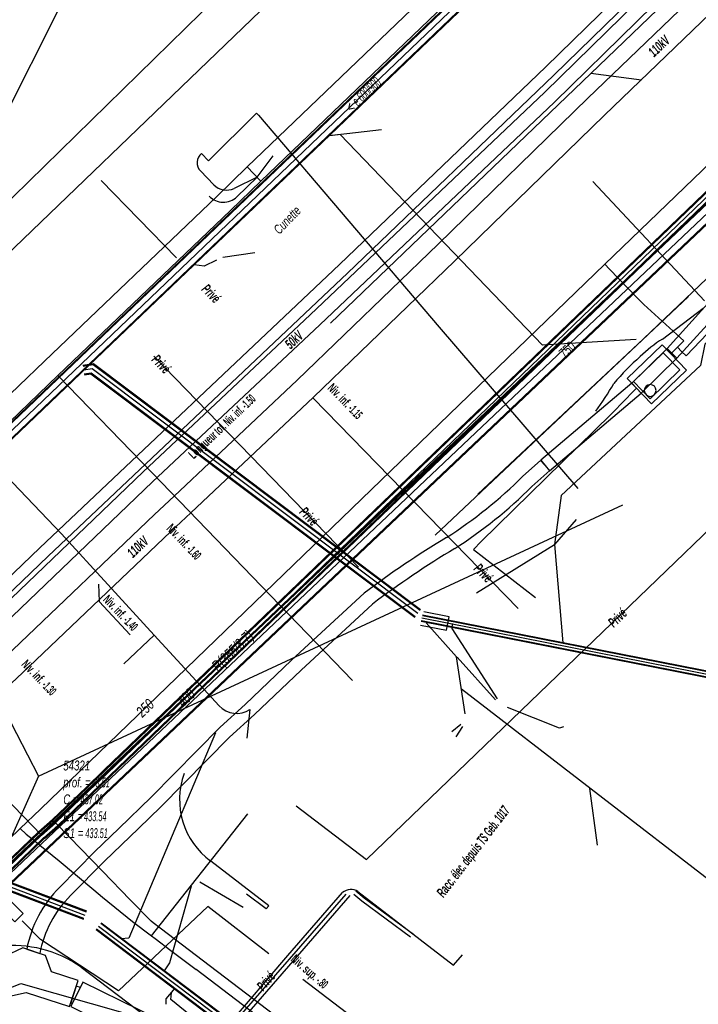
# Model space of a CAD drawing. Header units: metres. Extents: x 2695563 to 2696938, y 1260544 to 1262032.
# Tile 150 of 256: x 2696060 to 2696094, y 1261323 to 1261373. Entities that reach past the tile are written whole.
import ezdxf

# ---------------------------------------------------------------- set-up
doc = ezdxf.new("R2010")
doc.units = ezdxf.units.M
doc.header["$LTSCALE"] = 100
doc.linetypes.add('AUSGEZOGEN', pattern=[0])
doc.linetypes.add('STRICHLINIE2_S3', pattern=[0.25, 0.15, -0.1])
for name, color, linetype in [('Eau portable_Cadastre des conduites_Conduite', 171, 'AUSGEZOGEN'), ('Eau portable_Cadastre des conduites_Ouvrage_Ligne', 171, 'AUSGEZOGEN'), ('Eau potable_Cadastre des conduites_Conduite_Texte', 171, 'AUSGEZOGEN'), ('EU_Cadastre des conduites', 24, 'AUSGEZOGEN'), ('EU_Cadastre des conduites – Texte', 7, 'AUSGEZOGEN'), ('EU_Cadastre des conduites_Regard normalisé – Texte', 24, 'AUSGEZOGEN'), ('EU_Cadastre des conduites_Regard – Ligne de détail', 24, 'AUSGEZOGEN'), ('Gaz_Cadastre des conduites_Conduite', 32, 'AUSGEZOGEN'), ('Gaz_Cadastre des conduites_Conduite_Texte', 32, 'AUSGEZOGEN'), ('Réseau électrique_Cadastre des conduite_Bord du tracé', 1, 'AUSGEZOGEN'), ('Réseau électrique_Cadastre des conduite_Ligne de repère', 1, 'AUSGEZOGEN'), ('Réseau électrique_Cadastre des conduite_Texte libre_Texte', 1, 'AUSGEZOGEN'), ('Réseau électrique_Cadastre des conduite_Tronçon de tracé', 1, 'AUSGEZOGEN'), ('Réseau électrique_Cadastre des conduite_Tronçon de tracé_Texte', 1, 'AUSGEZOGEN'), ('Réseau électrique_Cadastre des conduites_Ouvrage_Surface-Ligne-Point', 1, 'AUSGEZOGEN'), ('Réseau électrique_Point altimétrique_Texte', 7, 'AUSGEZOGEN'), ('TV_Cadastre des conduites_CONDUITE', 92, 'AUSGEZOGEN'), ('Télécommunications_SW_Cadastre des conduites_Bord du tracé', 94, 'AUSGEZOGEN'), ('Télécommunications_SW_Cadastre des conduites_Bord du tracé_Texte', 94, 'AUSGEZOGEN')]:
    doc.layers.add(name, color=color, linetype=linetype)
doc.styles.add('ARIAL', font='arial.ttf')
doc.styles.add('ARIALNARROW', font='ARIALN.TTF')
pattern_1 = [(0, (2703955, 1269100), (4050, 4050), [4050, -4050]), (90, (2703955, 1269100), (-4050, 4050), [4050, -4050])]
pattern_2 = [(0, (2708005, 1273150), (6075, 6075), [6075, -6075]), (90, (2708005, 1273150), (-6075, 6075), [6075, -6075])]

# ---------------------------------------------------------------- blocks, each defined once
blk = doc.blocks.new('COMPLEXOBJECT_1574')
at = {"layer": 'Eau portable_Cadastre des conduites_Ouvrage_Ligne', "color": 7, "linetype": 'AUSGEZOGEN', "transparency": 33554687}
for start, end in [(90, 270), (270, 90)]:
    blk.add_arc((6090.918, 11354.208), 0.3, start, end, dxfattribs=at)
blk = doc.blocks.new('COMPLEXOBJECT_1715')
at = {"layer": 'Réseau électrique_Cadastre des conduite_Bord du tracé', "color": 1, "linetype": 'AUSGEZOGEN', "transparency": 33554687}
blk.add_line((6059.104, 11325.7), (6059.769, 11325.481), dxfattribs=at)
for points in [[(6084.881, 11349.302), (6085.794, 11350.122), (6085.326, 11350.642), (6084.428, 11349.835)], [(6076.317, 11343.863), (6072.623, 11340.448), (6070.254, 11338.182), (6068.972, 11337.027), (6065.461, 11333.457), (6063.799, 11331.864), (6062.573, 11330.688), (6060.774, 11328.853)], [(6061.344, 11328.435), (6063.065, 11330.19), (6064.811, 11331.864), (6065.953, 11332.958), (6069.457, 11336.521), (6070.73, 11337.669), (6073.103, 11339.938), (6076.753, 11343.312)]]:
    blk.add_lwpolyline(points, dxfattribs=at)
for centre, radius, start, end in [((6067.716, 11366.667), 23.719, 302.7062, 314.7961), ((6068.027, 11366.264), 23.911, 302.7083, 314.8171), ((6105.075, 11305.802), 47.704, 120.9629, 127.0735), ((6105.417, 11305.375), 47.548, 120.9719, 127.0738), ((6065.127, 11324.529), 6.136, 135.1898, 168.9939), ((6065.274, 11324.443), 5.602, 134.5492, 169.3199)]:
    blk.add_arc(centre, radius, start, end, dxfattribs=at)
blk = doc.blocks.new('COMPLEXOBJECT_1925')
at = {"layer": 'Réseau électrique_Cadastre des conduite_Tronçon de tracé', "color": 1, "linetype": 'AUSGEZOGEN', "transparency": 33554687}
blk.add_line((6091.544, 11356.832), (6093.614, 11358.41), dxfattribs=at)
for centre, radius, start, end in [((6095.357, 11350.846), 7.097, 122.4949, 134.1544), ((6098.028, 11347.16), 11.621, 130.9419, 140.4468), ((6073.065, 11363.952), 18.555, 324.3865, 329.5914)]:
    blk.add_arc(centre, radius, start, end, dxfattribs=at)
blk = doc.blocks.new('COMPLEXOBJECT_1928')
at = {"layer": 'Réseau électrique_Cadastre des conduite_Tronçon de tracé', "color": 1, "linetype": 'AUSGEZOGEN', "transparency": 33554687}
blk.add_line((6071.451, 11327.908), (6068.492, 11330.196), dxfattribs=at)
blk.add_arc((6070.798, 11333.336), 3.896, 160.1675, 233.711, dxfattribs=at)
blk = doc.blocks.new('COMPLEXOBJECT_1941')
at = {"layer": 'Réseau électrique_Cadastre des conduite_Tronçon de tracé', "color": 1, "linetype": 'AUSGEZOGEN', "transparency": 33554687}
blk.add_line((6070.87, 11365.089), (6069.826, 11364.087), dxfattribs=at)
blk.add_arc((6069.14, 11364.804), 0.993, 223.2626, 313.729, dxfattribs=at)
blk = doc.blocks.new('COMPLEXOBJECT_1942')
at = {"layer": 'Réseau électrique_Cadastre des conduite_Tronçon de tracé', "color": 1, "linetype": 'AUSGEZOGEN', "transparency": 33554687}
blk.add_line((6068.651, 11364.704), (6067.964, 11365.405), dxfattribs=at)
for centre, radius, start, end in [((6068.409, 11365.825), 0.612, 128.3149, 223.2968), ((6069.303, 11365.339), 0.91, 224.1997, 295.2003)]:
    blk.add_arc(centre, radius, start, end, dxfattribs=at)
blk = doc.blocks.new('COMPLEXOBJECT_2761')
at = {"layer": 'Télécommunications_SW_Cadastre des conduites_Bord du tracé', "color": 94, "linetype": 'AUSGEZOGEN', "transparency": 33554687}
blk.add_lwpolyline([(6061.878, 11324.781), (6125.024, 11276.855), (6144.716, 11261.91), (6172.175, 11240.573), (6174.099, 11239.79), (6179.632, 11235.501), (6182.935, 11231.89), (6188.544, 11226.288)], dxfattribs=at)
blk.add_arc((6058.414, 11319.897), 5.988, 54.6541, 138.2371, dxfattribs=at)

msp = doc.modelspace()

# ---------------------------------------------------------------- hatches: boundary and pattern name
at = {"layer": 'Réseau électrique_Cadastre des conduite_Bord du tracé', "lineweight": 18, "transparency": 33554687}
h = msp.add_hatch(dxfattribs=at)
h.set_pattern_fill('MUSTER', color=1, scale=6075, style=0, pattern_type=2)
h.set_pattern_definition(pattern_2)
h.paths.add_polyline_path([(2696091.574, 1261384.845), (2696091.244, 1261384.527), (2696090.524, 1261383.831), (2696071.327, 1261365.424), (2696072.019, 1261364.702), (2696091.218, 1261383.111), (2696091.938, 1261383.808), (2696092.241, 1261384.099)], flags=0)
h = msp.add_hatch(dxfattribs=at)
h.set_pattern_fill('MUSTER', color=1, scale=6075, style=0, pattern_type=2)
h.set_pattern_definition(pattern_2)
h.paths.add_polyline_path([(2696016.311, 1261298.21), (2696026.109, 1261307.637), (2696033.402, 1261314.479), (2696040.582, 1261321.442), (2696060.183, 1261339.918), (2696067.426, 1261346.815), (2696068.442, 1261347.774), (2696074.701, 1261353.677), (2696081.909, 1261360.614), (2696089.549, 1261368.071), (2696096.752, 1261375.005), (2696104.308, 1261382.381), (2696103.456, 1261383.239), (2696095.92, 1261375.869), (2696088.714, 1261368.933), (2696081.074, 1261361.476), (2696073.873, 1261354.545), (2696067.604, 1261348.633), (2696066.6, 1261347.686), (2696059.358, 1261340.789), (2696039.753, 1261322.309), (2696032.573, 1261315.348), (2696025.283, 1261308.507), (2696015.479, 1261299.074)], flags=0)
h = msp.add_hatch(dxfattribs=at)
h.set_pattern_fill('MUSTER', color=1, scale=6075, style=0, pattern_type=2)
h.set_pattern_definition(pattern_2)
h.paths.add_polyline_path([(2696023.8, 1261309.667), (2696061.163, 1261345.558), (2696076.446, 1261360.008), (2696086.972, 1261370.1), (2696098.65, 1261381.501), (2696098.231, 1261381.93), (2696086.555, 1261370.531), (2696076.033, 1261360.442), (2696060.749, 1261345.993), (2696023.384, 1261310.1)], flags=0)
h = msp.add_hatch(dxfattribs=at)
h.set_pattern_fill('MUSTER', color=1, scale=6075, style=0, pattern_type=2)
h.set_pattern_definition(pattern_2)
h.paths.add_polyline_path([(2696024.432, 1261309.018), (2696066.494, 1261349.359), (2696075.025, 1261357.36), (2696087.005, 1261368.728), (2696099.61, 1261381.085), (2696099.12, 1261381.585), (2696086.519, 1261369.232), (2696074.544, 1261357.869), (2696066.012, 1261349.867), (2696023.948, 1261309.523)], flags=0)
h = msp.add_hatch(dxfattribs=at)
h.set_pattern_fill('MUSTER', color=1, scale=6075, style=0, pattern_type=2)
h.set_pattern_definition(pattern_2)
h.paths.add_polyline_path([(2696057.728, 1261351.013), (2696061.667, 1261354.788), (2696070.467, 1261363.196), (2696072.019, 1261364.702), (2696071.327, 1261365.424), (2696069.773, 1261363.916), (2696060.976, 1261355.51), (2696057.036, 1261351.735)], flags=0)
h = msp.add_hatch(dxfattribs=at)
h.set_pattern_fill('MUSTER', color=1, scale=6075, style=0, pattern_type=2)
h.set_pattern_definition(pattern_2)
h.paths.add_polyline_path([(2696093.241, 1261355.668), (2696095.483, 1261358.122), (2696094.987, 1261358.618), (2696092.749, 1261356.166)], flags=0)
h = msp.add_hatch(dxfattribs=at)
h.set_pattern_fill('MUSTER', color=1, scale=6075, style=0, pattern_type=2)
h.set_pattern_definition(pattern_2)
h.paths.add_polyline_path([(2696091.42, 1261353.875), (2696093.241, 1261355.668), (2696092.749, 1261356.166), (2696090.948, 1261354.393)], flags=0)
h = msp.add_hatch(dxfattribs=at)
h.set_pattern_fill('MUSTER', color=1, scale=6075, style=0, pattern_type=2)
h.set_pattern_definition(pattern_2)
h.paths.add_polyline_path([(2696086.756, 1261349.925), (2696091.42, 1261353.875), (2696090.948, 1261354.393), (2696086.304, 1261350.459)], flags=0)
h = msp.add_hatch(dxfattribs=at)
h.set_pattern_fill('MUSTER', color=1, scale=6075, style=0, pattern_type=2)
h.set_pattern_definition(pattern_2)
h.paths.add_polyline_path([(2696060.739, 1261325.291), (2696060.76, 1261325.399), (2696060.784, 1261325.506), (2696060.809, 1261325.612), (2696060.837, 1261325.718), (2696060.867, 1261325.824), (2696060.899, 1261325.929), (2696060.932, 1261326.033), (2696060.968, 1261326.137), (2696061.006, 1261326.24), (2696061.046, 1261326.342), (2696061.088, 1261326.443), (2696061.132, 1261326.544), (2696061.178, 1261326.643), (2696061.225, 1261326.742), (2696061.275, 1261326.84), (2696061.327, 1261326.937), (2696061.38, 1261327.032), (2696061.436, 1261327.127), (2696061.493, 1261327.221), (2696061.552, 1261327.313), (2696061.613, 1261327.404), (2696061.675, 1261327.494), (2696061.739, 1261327.583), (2696061.805, 1261327.671), (2696061.873, 1261327.757), (2696061.943, 1261327.842), (2696062.014, 1261327.925), (2696062.086, 1261328.007), (2696062.161, 1261328.088), (2696062.237, 1261328.167), (2696062.314, 1261328.245), (2696064.035, 1261330), (2696065.781, 1261331.674), (2696066.923, 1261332.768), (2696070.427, 1261336.331), (2696071.7, 1261337.479), (2696074.073, 1261339.748), (2696077.723, 1261343.122), (2696077.853, 1261343.22), (2696077.984, 1261343.318), (2696078.116, 1261343.415), (2696078.247, 1261343.512), (2696078.379, 1261343.609), (2696078.511, 1261343.705), (2696078.644, 1261343.8), (2696078.776, 1261343.895), (2696078.909, 1261343.99), (2696079.043, 1261344.084), (2696079.177, 1261344.178), (2696079.311, 1261344.271), (2696079.445, 1261344.364), (2696079.58, 1261344.456), (2696079.715, 1261344.548), (2696079.851, 1261344.639), (2696079.986, 1261344.73), (2696080.122, 1261344.821), (2696080.259, 1261344.911), (2696080.395, 1261345), (2696080.532, 1261345.089), (2696080.669, 1261345.178), (2696080.807, 1261345.266), (2696080.945, 1261345.354), (2696081.083, 1261345.441), (2696081.221, 1261345.528), (2696081.36, 1261345.614), (2696081.499, 1261345.7), (2696081.638, 1261345.785), (2696081.778, 1261345.87), (2696081.918, 1261345.954), (2696082.055, 1261346.043), (2696082.191, 1261346.132), (2696082.327, 1261346.222), (2696082.462, 1261346.314), (2696082.596, 1261346.406), (2696082.73, 1261346.499), (2696082.863, 1261346.593), (2696082.996, 1261346.688), (2696083.127, 1261346.784), (2696083.259, 1261346.881), (2696083.389, 1261346.979), (2696083.519, 1261347.077), (2696083.648, 1261347.177), (2696083.777, 1261347.277), (2696083.904, 1261347.378), (2696084.031, 1261347.48), (2696084.158, 1261347.583), (2696084.284, 1261347.687), (2696084.409, 1261347.791), (2696084.533, 1261347.897), (2696084.656, 1261348.003), (2696084.779, 1261348.11), (2696084.901, 1261348.218), (2696085.023, 1261348.327), (2696085.143, 1261348.437), (2696085.263, 1261348.547), (2696085.382, 1261348.659), (2696085.501, 1261348.771), (2696085.618, 1261348.884), (2696085.735, 1261348.997), (2696085.851, 1261349.112), (2696086.764, 1261349.932), (2696086.296, 1261350.452), (2696085.398, 1261349.645), (2696085.283, 1261349.532), (2696085.167, 1261349.419), (2696085.051, 1261349.307), (2696084.934, 1261349.196), (2696084.816, 1261349.086), (2696084.697, 1261348.977), (2696084.577, 1261348.868), (2696084.457, 1261348.76), (2696084.336, 1261348.653), (2696084.215, 1261348.547), (2696084.092, 1261348.442), (2696083.969, 1261348.338), (2696083.845, 1261348.234), (2696083.721, 1261348.131), (2696083.595, 1261348.029), (2696083.47, 1261347.928), (2696083.343, 1261347.828), (2696083.216, 1261347.729), (2696083.088, 1261347.63), (2696082.959, 1261347.533), (2696082.83, 1261347.436), (2696082.7, 1261347.34), (2696082.569, 1261347.245), (2696082.438, 1261347.151), (2696082.306, 1261347.058), (2696082.174, 1261346.966), (2696082.041, 1261346.874), (2696081.907, 1261346.784), (2696081.773, 1261346.694), (2696081.638, 1261346.606), (2696081.502, 1261346.518), (2696081.361, 1261346.433), (2696081.221, 1261346.348), (2696081.081, 1261346.263), (2696080.941, 1261346.176), (2696080.802, 1261346.09), (2696080.663, 1261346.003), (2696080.524, 1261345.915), (2696080.386, 1261345.827), (2696080.247, 1261345.739), (2696080.109, 1261345.65), (2696079.972, 1261345.56), (2696079.835, 1261345.47), (2696079.698, 1261345.38), (2696079.561, 1261345.289), (2696079.425, 1261345.198), (2696079.289, 1261345.106), (2696079.153, 1261345.013), (2696079.017, 1261344.921), (2696078.882, 1261344.827), (2696078.748, 1261344.734), (2696078.613, 1261344.64), (2696078.479, 1261344.545), (2696078.345, 1261344.45), (2696078.212, 1261344.354), (2696078.079, 1261344.258), (2696077.946, 1261344.162), (2696077.813, 1261344.065), (2696077.681, 1261343.968), (2696077.55, 1261343.87), (2696077.418, 1261343.772), (2696077.287, 1261343.673), (2696073.593, 1261340.258), (2696071.224, 1261337.992), (2696069.942, 1261336.837), (2696066.431, 1261333.267), (2696064.769, 1261331.674), (2696063.543, 1261330.498), (2696061.744, 1261328.663), (2696061.662, 1261328.579), (2696061.583, 1261328.494), (2696061.504, 1261328.408), (2696061.428, 1261328.319), (2696061.353, 1261328.23), (2696061.28, 1261328.139), (2696061.208, 1261328.046), (2696061.138, 1261327.953), (2696061.071, 1261327.858), (2696061.005, 1261327.761), (2696060.94, 1261327.664), (2696060.878, 1261327.565), (2696060.818, 1261327.465), (2696060.759, 1261327.364), (2696060.702, 1261327.262), (2696060.648, 1261327.159), (2696060.595, 1261327.055), (2696060.544, 1261326.949), (2696060.496, 1261326.843), (2696060.449, 1261326.736), (2696060.404, 1261326.628), (2696060.362, 1261326.52), (2696060.321, 1261326.41), (2696060.283, 1261326.3), (2696060.247, 1261326.189), (2696060.213, 1261326.077), (2696060.181, 1261325.965), (2696060.151, 1261325.852), (2696060.123, 1261325.738), (2696060.097, 1261325.624), (2696060.074, 1261325.51)], flags=0)
h = msp.add_hatch(dxfattribs=at)
h.set_pattern_fill('MUSTER', color=1, scale=6075, style=0, pattern_type=2)
h.set_pattern_definition(pattern_2)
h.paths.add_polyline_path([(2696059.89, 1261327.325), (2696052.327, 1261334.915), (2696051.902, 1261334.492), (2696059.465, 1261326.902)], flags=0)
h = msp.add_hatch(dxfattribs=at)
h.set_pattern_fill('MUSTER', color=1, scale=6075, style=0, pattern_type=2)
h.set_pattern_definition(pattern_2)
h.paths.add_polyline_path([(2696062.81, 1261323.561), (2696062.605, 1261323.631), (2696062.316, 1261322.779), (2696062.402, 1261322.747)], flags=0)
at = {"layer": 'Réseau électrique_Cadastre des conduites_Ouvrage_Surface-Ligne-Point', "lineweight": 18, "transparency": 33554687}
h = msp.add_hatch(dxfattribs=at)
h.set_pattern_fill('MUSTER', color=1, scale=4050, style=0, pattern_type=2)
h.set_pattern_definition(pattern_1)
h.paths.add_polyline_path([(2696057.477, 1261323.418), (2696058.731, 1261323.005), (2696060.042, 1261323.31), (2696062.255, 1261322.58), (2696062.693, 1261323.91), (2696061.336, 1261324.357), (2696061.033, 1261325.194), (2696059.875, 1261325.576), (2696058.943, 1261325.146), (2696058.134, 1261325.413), (2696057.774, 1261324.321)], flags=0)
h = msp.add_hatch(dxfattribs=at)
h.set_pattern_fill('MUSTER', color=1, scale=4050, style=0, pattern_type=2)
h.set_pattern_definition(pattern_1)
h.paths.add_polyline_path([(2696062.945, 1261323.83), (2696062.323, 1261322.591), (2696063.58, 1261321.96), (2696063.299, 1261321.399), (2696064.374, 1261320.827), (2696064.669, 1261321.415), (2696066.14, 1261320.677), (2696066.81, 1261321.918)], flags=0)

# ---------------------------------------------------------------- linework, layer by layer
at = {"layer": 'Eau portable_Cadastre des conduites_Conduite', "color": 7, "linetype": 'AUSGEZOGEN', "transparency": 33554687}
for p, q in [((2696066.449, 1261326.186), (2696071.36, 1261332.413)), ((2696057.91, 1261329.915), (2696059.744, 1261331.671))]:
    msp.add_line(p, q, dxfattribs=at)
for points in [[(2696089.573, 1261360.458), (2696104.045, 1261374.399), (2696109.331, 1261379.523)], [(2696059.744, 1261331.671), (2696060.773, 1261332.664), (2696089.573, 1261360.458)], [(2696089.573, 1261360.458), (2696089.816, 1261360.206), (2696091.205, 1261358.767), (2696091.559, 1261358.4)], [(2696091.559, 1261358.4), (2696093.434, 1261356.7), (2696093.601, 1261356.548), (2696093.474, 1261356.42), (2696093.275, 1261356.219), (2696092.946, 1261355.888)], [(2696093.275, 1261356.219), (2696093.493, 1261356.014), (2696093.732, 1261355.79), (2696095.532, 1261357.668), (2696096.346, 1261356.883)], [(2696091.198, 1261354.128), (2696090.393, 1261353.317), (2696090.129, 1261353.051), (2696089.872, 1261352.799), (2696083.26, 1261346.32), (2696082.87, 1261345.91), (2696083.398, 1261345.499), (2696086.03, 1261343.45)], [(2696059.744, 1261331.671), (2696060.04, 1261331.373), (2696060.5, 1261331.017), (2696060.749, 1261330.824), (2696061.722, 1261330.014), (2696063.497, 1261328.537)], [(2696063.497, 1261328.537), (2696063.946, 1261328.169), (2696065.473, 1261326.918), (2696066.449, 1261326.186), (2696066.624, 1261326.053), (2696067.427, 1261325.446), (2696068.719, 1261324.469)], [(2696152.343, 1261260.85), (2696130.633, 1261277.268), (2696130.458, 1261277.401), (2696129.416, 1261278.195), (2696097.293, 1261302.688), (2696068.719, 1261324.469)]]:
    msp.add_lwpolyline(points, dxfattribs=at)
at = {"layer": 'Eau portable_Cadastre des conduites_Ouvrage_Ligne', "color": 7, "linetype": 'STRICHLINIE2_S3', "transparency": 33554687}
for points in [[(2696090.718, 1261354.625), (2696092.501, 1261356.348), (2696093.745, 1261355.061), (2696091.962, 1261353.338), (2696090.718, 1261354.625)], [(2696091.033, 1261354.472), (2696092.557, 1261355.944), (2696093.405, 1261355.067), (2696091.881, 1261353.594), (2696091.033, 1261354.472)]]:
    msp.add_lwpolyline(points, close=True, dxfattribs=at)
at = {"layer": 'EU_Cadastre des conduites', "linetype": 'AUSGEZOGEN', "transparency": 33554687}
for p, q in [((2696093.852, 1261385.447), (2696055.479, 1261348.761)), ((2696093.866, 1261385.432), (2696055.494, 1261348.747)), ((2696093.88, 1261385.417), (2696055.509, 1261348.734)), ((2696094.266, 1261385.013), (2696055.917, 1261348.35)), ((2696094.28, 1261384.998), (2696055.932, 1261348.337)), ((2696094.294, 1261384.983), (2696055.947, 1261348.323)), ((2696063.474, 1261355.375), (2696062.944, 1261355.293)), ((2696063.468, 1261355.351), (2696062.948, 1261355.27)), ((2696063.462, 1261355.327), (2696062.951, 1261355.248)), ((2696080.146, 1261342.793), (2696063.462, 1261355.327)), ((2696080.159, 1261342.811), (2696063.468, 1261355.351)), ((2696080.173, 1261342.829), (2696063.474, 1261355.375)), ((2696063.356, 1261354.901), (2696063.013, 1261354.848)), ((2696063.35, 1261354.877), (2696063.016, 1261354.826)), ((2696063.344, 1261354.853), (2696063.02, 1261354.803)), ((2696079.875, 1261342.433), (2696063.344, 1261354.853)), ((2696079.889, 1261342.451), (2696063.35, 1261354.877)), ((2696079.902, 1261342.469), (2696063.356, 1261354.901)), ((2696102.413, 1261338.155), (2696080.264, 1261342.522)), ((2696102.417, 1261338.174), (2696080.268, 1261342.541)), ((2696102.421, 1261338.194), (2696080.272, 1261342.561)), ((2696102.355, 1261337.86), (2696080.206, 1261342.227)), ((2696102.359, 1261337.88), (2696080.21, 1261342.247)), ((2696102.363, 1261337.899), (2696080.214, 1261342.266)), ((2696062.98, 1261327.033), (2696045.946, 1261333.469)), ((2696062.987, 1261327.052), (2696045.953, 1261333.488)), ((2696062.994, 1261327.071), (2696045.96, 1261333.507)), ((2696063.122, 1261327.407), (2696046.088, 1261333.843)), ((2696063.129, 1261327.426), (2696046.095, 1261333.862)), ((2696063.136, 1261327.445), (2696046.102, 1261333.881)), ((2696106.047, 1261294.478), (2696063.609, 1261326.495)), ((2696106.059, 1261294.494), (2696063.621, 1261326.511)), ((2696106.071, 1261294.51), (2696063.633, 1261326.527)), ((2696106.287, 1261294.798), (2696063.849, 1261326.815)), ((2696106.299, 1261294.814), (2696063.861, 1261326.831)), ((2696106.311, 1261294.83), (2696063.873, 1261326.847))]:
    msp.add_line(p, q, dxfattribs=at)
at = {"layer": 'EU_Cadastre des conduites', "color": 255, "transparency": 33554687}
for p, q in [((2696094.073, 1261385.215), (2696055.713, 1261348.542)), ((2696063.409, 1261355.114), (2696062.982, 1261355.048)), ((2696080.024, 1261342.631), (2696063.409, 1261355.114)), ((2696102.388, 1261338.027), (2696080.239, 1261342.394)), ((2696063.058, 1261327.239), (2696046.024, 1261333.675)), ((2696106.179, 1261294.654), (2696063.741, 1261326.671))]:
    msp.add_line(p, q, dxfattribs=at)
at = {"layer": 'EU_Cadastre des conduites', "color": 24, "linetype": 'AUSGEZOGEN', "transparency": 33554687}
for p, q in [((2696078.171, 1261367.319), (2696075.516, 1261367.017)), ((2696100.604, 1261365.313), (2696091.546, 1261356.644)), ((2696071.706, 1261361.032), (2696070.075, 1261360.802)), ((2696083.087, 1261348.734), (2696091.544, 1261356.645)), ((2696088.118, 1261347.442), (2696087.006, 1261346.163)), ((2696083.017, 1261343.686), (2696087.014, 1261346.163)), ((2696087.009, 1261346.16), (2696087.427, 1261341.149)), ((2696083.998, 1261338.234), (2696082.035, 1261340.405)), ((2696117.395, 1261311.658), (2696082.256, 1261338.78)), ((2696081.762, 1261336.619), (2696082.221, 1261336.988)), ((2696081.987, 1261336.349), (2696082.326, 1261336.878)), ((2696089.208, 1261330.824), (2696088.817, 1261333.718)), ((2696071.122, 1261327.644), (2696068.903, 1261328.924))]:
    msp.add_line(p, q, dxfattribs=at)
for points in [[(2696110.514, 1261371.679), (2696094.674, 1261356.38), (2696094.457, 1261355.299), (2696087.339, 1261348.652), (2696087.008, 1261346.166)], [(2696091.166, 1261356.615), (2696086.391, 1261356.328), (2696076.073, 1261367.08), (2696075.512, 1261367.01)], [(2696069.754, 1261360.67), (2696069.128, 1261360.364), (2696068.62, 1261360.434)], [(2696082.441, 1261337.52), (2696082.01, 1261340.424), (2696080.453, 1261342.158)], [(2696081.782, 1261342.132), (2696081.772, 1261341.876), (2696084.088, 1261338.281)], [(2696087.471, 1261336.865), (2696087.255, 1261336.783), (2696084.602, 1261337.836)], [(2696069.708, 1261336.554), (2696065.286, 1261326.073), (2696064.898, 1261326.035)], [(2696068.473, 1261328.723), (2696067.364, 1261324.808), (2696067.092, 1261324.4)], [(2696067.194, 1261322.71), (2696067.187, 1261322.972), (2696067.648, 1261323.516)], [(2696071.38, 1261319.724), (2696067.435, 1261322.949), (2696067.461, 1261323.279)]]:
    msp.add_lwpolyline(points, dxfattribs=at)
at = {"layer": 'EU_Cadastre des conduites_Regard – Ligne de détail', "color": 24, "linetype": 'STRICHLINIE2_S3', "transparency": 33554687}
msp.add_lwpolyline([(2696080.172, 1261342.041), (2696081.487, 1261341.781), (2696081.627, 1261342.477), (2696080.342, 1261342.726)], dxfattribs=at)
at = {"layer": 'Gaz_Cadastre des conduites_Conduite', "linetype": 'AUSGEZOGEN', "transparency": 33554687}
for p, q in [((2696064.016, 1261334.64), (2696162.975, 1261429.751)), ((2696064.034, 1261334.622), (2696162.992, 1261429.733)), ((2696064.051, 1261334.604), (2696163.01, 1261429.715)), ((2696064.293, 1261334.352), (2696163.252, 1261429.463)), ((2696064.31, 1261334.334), (2696163.27, 1261429.445)), ((2696064.328, 1261334.316), (2696163.287, 1261429.427)), ((2696063.102, 1261333.766), (2696064.016, 1261334.64)), ((2696063.12, 1261333.748), (2696064.034, 1261334.622)), ((2696063.137, 1261333.729), (2696064.051, 1261334.604)), ((2696063.379, 1261333.477), (2696064.293, 1261334.352)), ((2696063.396, 1261333.458), (2696064.31, 1261334.334)), ((2696063.414, 1261333.44), (2696064.328, 1261334.316)), ((2696061.388, 1261332.126), (2696063.102, 1261333.766)), ((2696061.404, 1261332.107), (2696063.12, 1261333.748)), ((2696061.421, 1261332.089), (2696063.137, 1261333.729)), ((2696061.659, 1261331.831), (2696063.379, 1261333.477)), ((2696061.676, 1261331.813), (2696063.396, 1261333.458)), ((2696061.692, 1261331.794), (2696063.414, 1261333.44)), ((2696060.681, 1261331.498), (2696061.388, 1261332.126)), ((2696060.697, 1261331.48), (2696061.404, 1261332.107)), ((2696060.714, 1261331.461), (2696061.421, 1261332.089)), ((2696060.674, 1261331.492), (2696058.945, 1261329.831)), ((2696060.691, 1261331.474), (2696058.962, 1261329.813)), ((2696060.709, 1261331.456), (2696058.98, 1261329.795)), ((2696060.946, 1261331.199), (2696061.659, 1261331.831)), ((2696060.963, 1261331.18), (2696061.676, 1261331.813)), ((2696060.979, 1261331.162), (2696061.692, 1261331.794)), ((2696060.951, 1261331.204), (2696059.222, 1261329.543)), ((2696060.969, 1261331.186), (2696059.24, 1261329.525)), ((2696060.986, 1261331.168), (2696059.257, 1261329.507))]:
    msp.add_line(p, q, dxfattribs=at)
at = {"layer": 'Gaz_Cadastre des conduites_Conduite', "color": 255, "linetype": 'AUSGEZOGEN', "transparency": 33554687}
for p, q in [((2696064.172, 1261334.478), (2696163.131, 1261429.589)), ((2696063.258, 1261333.603), (2696064.172, 1261334.478)), ((2696061.54, 1261331.96), (2696063.258, 1261333.603)), ((2696060.83, 1261331.33), (2696061.54, 1261331.96)), ((2696060.83, 1261331.33), (2696059.101, 1261329.669))]:
    msp.add_line(p, q, dxfattribs=at)
at = {"layer": 'Gaz_Cadastre des conduites_Conduite', "color": 32, "linetype": 'AUSGEZOGEN', "transparency": 33554687}
for points in [[(2696046.81, 1261345.83), (2696049.878, 1261342.657), (2696060.83, 1261331.33)], [(2696061.54, 1261331.96), (2696062.259, 1261331.22), (2696063.955, 1261329.476), (2696064.404, 1261329.014), (2696064.901, 1261328.502), (2696065.34, 1261328.051), (2696066.42, 1261326.94)], [(2696140.669, 1261270.571), (2696139.034, 1261271.83), (2696126.555, 1261281.274), (2696126.145, 1261281.585), (2696125.582, 1261282.011), (2696124.315, 1261282.97), (2696123.912, 1261283.275), (2696098.704, 1261302.354), (2696066.88, 1261326.59), (2696066.533, 1261326.854), (2696066.42, 1261326.94)]]:
    msp.add_lwpolyline(points, dxfattribs=at)
at = {"layer": 'Réseau électrique_Cadastre des conduite_Bord du tracé', "color": 1, "linetype": 'AUSGEZOGEN', "transparency": 33554687}
for points in [[(2696091.574, 1261384.845), (2696091.244, 1261384.527), (2696090.524, 1261383.831), (2696071.327, 1261365.424), (2696072.019, 1261364.702), (2696091.218, 1261383.111), (2696091.938, 1261383.808), (2696092.241, 1261384.099), (2696091.574, 1261384.845)], [(2696023.8, 1261309.667), (2696061.163, 1261345.558), (2696076.446, 1261360.008), (2696086.972, 1261370.1), (2696098.65, 1261381.501), (2696098.231, 1261381.93), (2696086.555, 1261370.531), (2696076.033, 1261360.442), (2696060.749, 1261345.993), (2696023.384, 1261310.1), (2696023.8, 1261309.667)], [(2696024.432, 1261309.018), (2696066.494, 1261349.359), (2696075.025, 1261357.36), (2696087.005, 1261368.728), (2696099.61, 1261381.085), (2696099.12, 1261381.585), (2696086.519, 1261369.232), (2696074.544, 1261357.869), (2696066.012, 1261349.867), (2696023.948, 1261309.523), (2696024.432, 1261309.018)], [(2696057.728, 1261351.013), (2696061.667, 1261354.788), (2696070.467, 1261363.196), (2696072.019, 1261364.702), (2696071.327, 1261365.424), (2696069.773, 1261363.916), (2696060.976, 1261355.51), (2696057.036, 1261351.735), (2696057.728, 1261351.013)], [(2696093.241, 1261355.668), (2696095.483, 1261358.122), (2696094.987, 1261358.618), (2696092.749, 1261356.166), (2696093.241, 1261355.668)], [(2696091.42, 1261353.875), (2696093.241, 1261355.668), (2696092.749, 1261356.166), (2696090.948, 1261354.393), (2696091.42, 1261353.875)], [(2696086.756, 1261349.925), (2696091.42, 1261353.875), (2696090.948, 1261354.393), (2696086.304, 1261350.459), (2696086.756, 1261349.925)], [(2696059.89, 1261327.325), (2696052.327, 1261334.915), (2696051.902, 1261334.492), (2696059.465, 1261326.902), (2696059.89, 1261327.325)], [(2696062.81, 1261323.561), (2696062.605, 1261323.631), (2696062.316, 1261322.779), (2696062.402, 1261322.747), (2696062.81, 1261323.561)]]:
    msp.add_lwpolyline(points, close=True, dxfattribs=at)
msp.add_lwpolyline([(2696040.582, 1261321.442), (2696060.183, 1261339.918), (2696067.426, 1261346.815), (2696068.442, 1261347.774), (2696074.701, 1261353.677), (2696081.909, 1261360.614), (2696089.549, 1261368.071), (2696096.752, 1261375.005), (2696104.308, 1261382.381), (2696103.456, 1261383.239), (2696095.92, 1261375.869), (2696088.714, 1261368.933), (2696081.074, 1261361.476), (2696073.873, 1261354.545), (2696067.604, 1261348.633), (2696066.6, 1261347.686), (2696059.358, 1261340.789), (2696039.753, 1261322.309)], dxfattribs=at)
at = {"layer": 'Réseau électrique_Cadastre des conduite_Ligne de repère', "color": 7, "linetype": 'AUSGEZOGEN', "transparency": 33554687}
msp.add_lwpolyline([(2696063.737, 1261344.13), (2696063.767, 1261343.252), (2696065.351, 1261341.555)], dxfattribs=at)
at = {"layer": 'Réseau électrique_Cadastre des conduite_Tronçon de tracé', "color": 1, "linetype": 'AUSGEZOGEN', "transparency": 33554687}
for p, q in [((2696075.578, 1261357.444), (2696088.868, 1261370.188)), ((2696091.453, 1261369.848), (2696088.868, 1261370.188)), ((2696069.348, 1261365.739), (2696071.807, 1261368.169)), ((2696071.807, 1261368.169), (2696071.905, 1261368.07)), ((2696071.905, 1261368.07), (2696081.117, 1261357.252)), ((2696069, 1261366.115), (2696069.348, 1261365.739)), ((2696071.84, 1261364.899), (2696072.645, 1261365.995)), ((2696071.84, 1261364.899), (2696070.661, 1261364.325)), ((2696094.652, 1261358.59), (2696088.969, 1261364.675)), ((2696080.916, 1261346.642), (2696093.851, 1261358.82)), ((2696066.477, 1261349.813), (2696061.669, 1261354.789)), ((2696076.691, 1261339.214), (2696066.477, 1261349.813)), ((2696092.241, 1261344.376), (2696097.899, 1261349.827)), ((2696065.027, 1261340.079), (2696066.585, 1261341.54)), ((2696069.889, 1261337.934), (2696066.585, 1261341.54)), ((2696071.462, 1261337.736), (2696071.308, 1261336.275)), ((2696077.405, 1261330.081), (2696082.991, 1261335.463)), ((2696073.824, 1261332.819), (2696077.405, 1261330.081)), ((2696076.971, 1261328.453), (2696081.847, 1261324.693)), ((2696072.287, 1261327.564), (2696071.29, 1261328.325)), ((2696073.393, 1261325.184), (2696076.192, 1261328.399)), ((2696069.307, 1261327.682), (2696064.759, 1261323.384)), ((2696072.433, 1261325.267), (2696069.307, 1261327.682)), ((2696072.421, 1261327.718), (2696072.287, 1261327.564)), ((2696068.35, 1261319.308), (2696073.393, 1261325.184)), ((2696081.847, 1261324.693), (2696082.318, 1261325.217)), ((2696091.103, 1261311.113), (2696074.155, 1261323.971))]:
    msp.add_line(p, q, dxfattribs=at)
at = {"layer": 'Réseau électrique_Cadastre des conduite_Tronçon de tracé', "color": 1, "linetype": 'STRICHLINIE2_S3', "transparency": 33554687}
for p, q in [((2696085.157, 1261342.886), (2696063.879, 1261364.725)), ((2696077.008, 1261344.998), (2696062.013, 1261360.446)), ((2696082.991, 1261335.463), (2696092.241, 1261344.376))]:
    msp.add_line(p, q, dxfattribs=at)
at = {"layer": 'Réseau électrique_Cadastre des conduite_Tronçon de tracé', "color": 1, "linetype": 'AUSGEZOGEN', "transparency": 33554687}
for points in [[(2696088.868, 1261370.188), (2696096.495, 1261377.539), (2696096.347, 1261377.695)], [(2696066.585, 1261341.54), (2696061.856, 1261346.701), (2696057.558, 1261351.178)], [(2696064.759, 1261323.384), (2696060.779, 1261326.013), (2696059.834, 1261326.956)]]:
    msp.add_lwpolyline(points, dxfattribs=at)
for centre, radius, start, end in [((2696070.791, 1261338.757), 1.221, 222.3456, 303.3057), ((2696076.619, 1261327.887), 0.667, 58.1178, 129.813)]:
    msp.add_arc(centre, radius, start, end, dxfattribs=at)
at = {"layer": 'Réseau électrique_Cadastre des conduites_Ouvrage_Surface-Ligne-Point', "color": 1, "linetype": 'AUSGEZOGEN', "transparency": 33554687}
for p, q in [((2696081.117, 1261357.252), (2696088.195, 1261349.01)), ((2696060.667, 1261334.335), (2696090.498, 1261348.177)), ((2696058.994, 1261337.612), (2696060.667, 1261334.335)), ((2696060.667, 1261334.335), (2696046.672, 1261302.96))]:
    msp.add_line(p, q, dxfattribs=at)
for points in [[(2696057.477, 1261323.418), (2696058.731, 1261323.005), (2696060.042, 1261323.31), (2696062.255, 1261322.58), (2696062.693, 1261323.91), (2696061.336, 1261324.357), (2696061.033, 1261325.194), (2696059.875, 1261325.576), (2696058.943, 1261325.146), (2696058.134, 1261325.413), (2696057.774, 1261324.321), (2696057.477, 1261323.418)], [(2696062.945, 1261323.83), (2696062.323, 1261322.591), (2696063.58, 1261321.96), (2696063.299, 1261321.399), (2696064.374, 1261320.827), (2696064.669, 1261321.415), (2696066.14, 1261320.677), (2696066.81, 1261321.918), (2696062.945, 1261323.83)]]:
    msp.add_lwpolyline(points, close=True, dxfattribs=at)
at = {"layer": 'TV_Cadastre des conduites_CONDUITE', "color": 92, "linetype": 'AUSGEZOGEN', "transparency": 33554687}
msp.add_lwpolyline([(2695954.521, 1261432.817), (2695982.78, 1261401.523), (2696040.347, 1261343.241), (2696043.85, 1261339.695), (2696045.936, 1261332.298), (2696055.988, 1261322.246), (2696059.781, 1261323.763), (2696065.092, 1261322.246), (2696142.093, 1261264.021), (2696182.3, 1261233.107), (2696188.748, 1261226.788), (2696191.783, 1261223.814), (2696284.336, 1261154.968), (2696287.921, 1261155.02)], dxfattribs=at)
at = {"layer": 'Télécommunications_SW_Cadastre des conduites_Bord du tracé', "color": 94, "linetype": 'AUSGEZOGEN', "transparency": 33554687}
for p, q in [((2696068.37, 1261386.73), (2696054.456, 1261359.075)), ((2696054.456, 1261359.075), (2696073.03, 1261377.264)), ((2696065.355, 1261315.696), (2696076.369, 1261328.322)), ((2696065.47, 1261315.5), (2696076.585, 1261328.243))]:
    msp.add_line(p, q, dxfattribs=at)
at = {"layer": 'Télécommunications_SW_Cadastre des conduites_Bord du tracé', "linetype": 'AUSGEZOGEN', "transparency": 33554687}
for p, q in [((2696109.584, 1261377.621), (2696052.689, 1261323.736)), ((2696109.601, 1261377.602), (2696052.706, 1261323.717)), ((2696109.619, 1261377.584), (2696052.724, 1261323.699)), ((2696110.099, 1261377.076), (2696053.204, 1261323.191)), ((2696110.117, 1261377.058), (2696053.222, 1261323.173)), ((2696110.134, 1261377.039), (2696053.239, 1261323.154))]:
    msp.add_line(p, q, dxfattribs=at)
at = {"layer": 'Télécommunications_SW_Cadastre des conduites_Bord du tracé', "color": 255, "transparency": 33554687}
msp.add_line((2696109.859, 1261377.33), (2696052.964, 1261323.445), dxfattribs=at)
at = {"layer": 'Télécommunications_SW_Cadastre des conduites_Bord du tracé', "color": 94, "linetype": 'AUSGEZOGEN', "transparency": 33554687}
for points in [[(2696048.98, 1261352.898), (2696051.346, 1261353.532), (2696076.934, 1261378.15)], [(2696076.866, 1261328.481), (2696077.3, 1261328.138), (2696079.812, 1261326.275)], [(2696076.772, 1261328.319), (2696077.181, 1261327.977), (2696079.651, 1261326.146)]]:
    msp.add_lwpolyline(points, dxfattribs=at)

# ---------------------------------------------------------------- block references
at = {"layer": 'Eau portable_Cadastre des conduites_Ouvrage_Ligne', "color": 7, "linetype": 'AUSGEZOGEN', "lineweight": -3, "transparency": 33554687}
msp.add_blockref('COMPLEXOBJECT_1574', (2690000.97, 1249999.81), dxfattribs=at)
at = {"layer": 'Réseau électrique_Cadastre des conduite_Bord du tracé', "color": 1, "linetype": 'AUSGEZOGEN', "lineweight": -3, "transparency": 33554687}
msp.add_blockref('COMPLEXOBJECT_1715', (2690000.97, 1249999.81), dxfattribs=at)
at = {"layer": 'Réseau électrique_Cadastre des conduite_Tronçon de tracé', "color": 1, "linetype": 'AUSGEZOGEN', "lineweight": -3, "transparency": 33554687}
for name in ['COMPLEXOBJECT_1942', 'COMPLEXOBJECT_1941', 'COMPLEXOBJECT_1925', 'COMPLEXOBJECT_1928']:
    msp.add_blockref(name, (2690000.97, 1249999.81), dxfattribs=at)
at = {"layer": 'Télécommunications_SW_Cadastre des conduites_Bord du tracé', "color": 94, "linetype": 'AUSGEZOGEN', "lineweight": -3, "transparency": 33554687}
msp.add_blockref('COMPLEXOBJECT_2761', (2690000.97, 1249999.81), dxfattribs=at)

# ---------------------------------------------------------------- texts
at = {"layer": 'Eau potable_Cadastre des conduites_Conduite_Texte', "color": 7, "transparency": 33554687, "insert": (2696066.117, 1261337.814), "char_height": 0.55426, "width": 1.10633, "attachment_point": 5, "rotation": 43.9812, "style": 'ARIAL'}
msp.add_mtext('\\A1;{\\fArial|i1|b0;\\H0.554263;\\W0.700000;\\C7;250}\\P', dxfattribs=at)
at = {"layer": 'EU_Cadastre des conduites – Texte', "color": 24, "transparency": 33554687, "insert": (2696076.468, 1261368.354), "char_height": 0.55705, "width": 6, "attachment_point": 4, "rotation": 43.9506, "style": 'ARIAL'}
msp.add_mtext('\\A1;{\\fArial|i1|b0;\\H0.557054;\\W0.700000;\\C24;< \\W0.490000;e 600/900}\\P', dxfattribs=at)
at = {"layer": 'EU_Cadastre des conduites_Regard normalisé – Texte', "color": 24, "transparency": 33554687, "insert": (2696072.798, 1261362.114), "char_height": 0.48109, "width": 1.40982, "attachment_point": 4, "rotation": 46.2519, "style": 'ARIAL'}
msp.add_mtext('\\A1;{\\fArial|b0|i1|c0|p34;\\H1x;\\W0.7;Cunette}', dxfattribs=at)
at = {"layer": 'EU_Cadastre des conduites_Regard normalisé – Texte', "color": 24, "transparency": 33554687, "insert": (2696061.94, 1261335.137), "char_height": 0.50641, "width": 2.83648, "attachment_point": 1, "line_spacing_factor": 1.024096, "style": 'ARIAL'}
msp.add_mtext('\\A1;{\\fArial|b0|i1|c0|p34;\\W0.69496;54321}\\P{\\fArial|b0|i1|c0|p34;\\H0.99721x;\\W0.69496;prof. = \\W0.48647; 3.51}\\P{\\fArial|b0|i1|c0|p34;\\H0.99721x;\\W0.69496;C =\\W0.48647; 437.02}\\P{\\fArial|b0|i1|c0|p34;\\H0.99721x;\\W0.69496;E1 \\W0.48647;= 433.54}\\P{\\fArial|b0|i1|c0|p34;\\H0.99721x;\\W0.69496;S1 =\\W0.48647; 433.51}', dxfattribs=at)
at = {"layer": 'Gaz_Cadastre des conduites_Conduite_Texte', "color": 32, "transparency": 33554687, "char_height": 0.55825, "attachment_point": 5, "rotation": 43.8642, "style": 'ARIAL'}
for s, insert, width in [('\\A1;{\\fArial|i1|b0;\\H0.558250;\\W0.700000;\\C32;R(355/8.7)}\\P', (2696070.633, 1261340.68), 2.78825), ('\\A1;{\\fArial|i1|b0;\\H0.558250;\\W0.700000;\\C32;400}\\P', (2696068.202, 1261338.344), 1.11429)]:
    msp.add_mtext(s, dxfattribs=dict(at, insert=insert, width=width))
at = {"layer": 'Réseau électrique_Cadastre des conduite_Texte libre_Texte', "color": 1, "transparency": 33554687, "insert": (2696081.461, 1261328.02), "char_height": 0.5075, "width": 12, "attachment_point": 7, "rotation": 52.5294, "style": 'ARIALNARROW'}
msp.add_mtext('\\A1;{\\fArial Narrow|b1|i1|c0|p34;\\W0.7;Racc\\W0.49;. élec. dep\\W0.7;uis\\W0.49; TS Geb. 1017}', dxfattribs=at)
at = {"layer": 'Réseau électrique_Cadastre des conduite_Tronçon de tracé_Texte', "color": 1, "transparency": 33554687, "char_height": 0.5075, "attachment_point": 5, "style": 'ARIALNARROW'}
for s, insert, width, rotation in [('\\A1;{\\fArial Narrow|i1|b1;\\H0.507500;\\W0.700000;\\C1;110kV}\\P', (2696092.343, 1261371.586), 1.34542, 43.9056), ('\\A1;{\\fArial Narrow|b1|i1|c0|p34;\\W0.7;Privé}', (2696069.486, 1261358.962), 1.32314, 314.2548), ('\\A1;{\\fArial Narrow|i1|b1;\\H0.507500;\\W0.700000;\\C1;50kV}\\P', (2696073.713, 1261356.602), 1.1278, 43.164), ('\\A1;{\\fArial Narrow|b1|i1|c0|p34;\\W0.7;Privé}', (2696066.937, 1261355.365), 1.32314, 314.1486), ('\\A1;{\\fArial Narrow|b1|i1|c0|p34;\\W0.7;Privé}', (2696074.479, 1261347.595), 1.32314, 314.1486), ('\\A1;{\\fArial Narrow|i1|b1;\\H0.507500;\\W0.700000;\\C1;110kV}\\P', (2696065.745, 1261346.036), 1.34542, 43.5978), ('\\A1;{\\fArial Narrow|b1|i1|c0|p34;\\W0.7;Privé}', (2696083.376, 1261344.706), 1.32314, 314.2548), ('\\A1;{\\fArial Narrow|b1|i1|c0|p34;\\W0.7;Privé}', (2696090.22, 1261342.42), 1.32314, 43.9362), ('\\A1;{\\fArial Narrow|b1|i1|c0|p34;\\W0.7;Privé}', (2696072.28, 1261323.88), 1.32314, 49.3614)]:
    msp.add_mtext(s, dxfattribs=dict(at, insert=insert, width=width, rotation=rotation))
at = {"layer": 'Réseau électrique_Point altimétrique_Texte', "color": 1, "transparency": 33554687, "char_height": 0.45675, "width": 6, "style": 'ARIALNARROW'}
for s, insert, attachment_point, rotation in [('\\A1;{\\fArial Narrow|b1|i0|c0|p34;\\H1x;\\W0.7;Niv. inf. \\W0.49;-1.15}', (2696075.558, 1261354.265), 4, 313.9056), ('\\A1;{\\fArial Narrow|b1|i0|c0|p34;\\W0.7;Longue\\W0.49;ur t\\W0.7;ot.\\W0.49; Niv. inf. -1.50}', (2696069.88, 1261352.342), 2, 43.4997), ('\\A1;{\\fArial Narrow|b1|i0|c0|p34;\\H1x;\\W0.7;Niv. inf. \\W0.49;-1.60}', (2696067.339, 1261347.102), 4, 313.3224), ('\\A1;{\\fArial Narrow|b1|i0|c0|p34;\\H1x;\\W0.7;Niv. inf. \\W0.49;-1.40}', (2696064.097, 1261343.468), 4, 313.5978), ('\\A1;{\\fArial Narrow|b1|i0|c0|p34;\\H1x;\\W0.7;Niv. inf. \\W0.49;-1.30}', (2696059.94, 1261340.169), 4, 313.6023), ('\\A1;{\\fArial Narrow|b1|i0|c0|p34;\\H1x;\\W0.7;Niv. sup. \\W0.49;-.80}', (2696073.616, 1261325.058), 4, 318.9618)]:
    msp.add_mtext(s, dxfattribs=dict(at, insert=insert, attachment_point=attachment_point, rotation=rotation))
at = {"layer": 'Télécommunications_SW_Cadastre des conduites_Bord du tracé_Texte', "color": 94, "transparency": 33554687, "insert": (2696087.606, 1261356.057), "char_height": 0.50638, "width": 1.28184, "attachment_point": 5, "rotation": 42.7509, "style": 'ARIAL'}
msp.add_mtext('\\W0.70; 750 ', dxfattribs=at)

doc.saveas('drawing.dxf')
